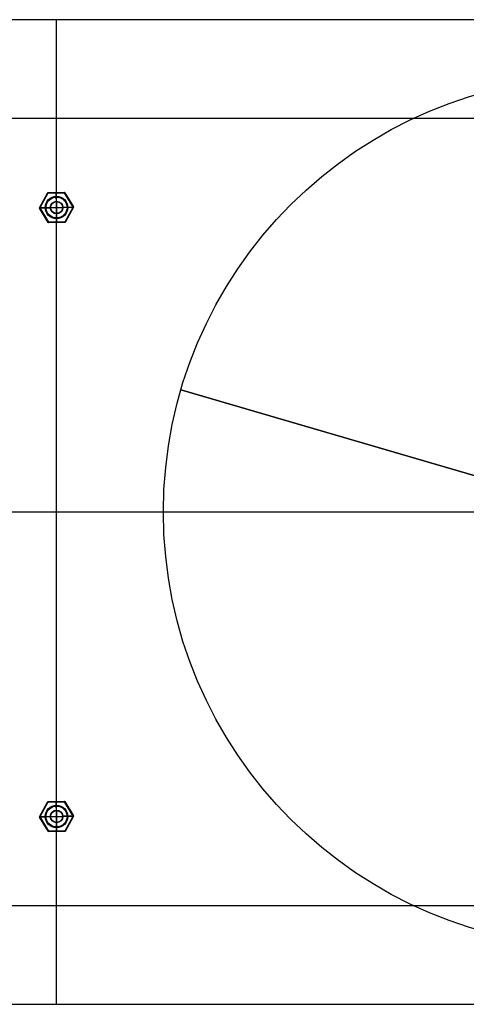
# Model space of a CAD drawing. Header units: millimetres. Extents: x -499 to 499, y -249 to 249.
# Tile 2 of 3: x -19 to 207, y -249 to 249. Entities that reach past the tile are written whole.
import ezdxf

# ---------------------------------------------------------------- set-up
doc = ezdxf.new("R2010")
doc.units = ezdxf.units.MM
doc.header["$MEASUREMENT"] = 0
doc.layers.add('Bincan Desk', color=178, linetype='Continuous', true_color=0x000000)

msp = doc.modelspace()

# ---------------------------------------------------------------- linework, layer by layer
at = {"layer": 'Bincan Desk'}
for p, q in [((399, 249, 6), (-399, 249, 6)), ((399, 249, 9), (-399, 249, 9)), ((399, 249, 7.5), (-399, 249, 7.5)), ((0, -249, 9), (0, 249, 9)), ((0, -249, 6), (0, 249, 6)), ((0, 249, 6), (0, 249, 9)), ((399, 199), (-399, 199)), ((399, 199, 6), (-399, 199, 6)), ((399, 199, 3), (-399, 199, 3)), ((0, -199, 6), (0, 199, 6)), ((0, -199), (0, 199)), ((0, 199), (0, 199, 6)), ((0, 157, 1), (0, 151, 1)), ((-3, 154, 1), (-3, 154, 6)), ((-3, 154, 1), (3, 154, 1)), ((3, 154, 1), (3, 154, 6)), ((62.86, 61.81, -704), (62.86, 61.81, -710)), ((263.35, 3.12, -710), (62.86, 61.81, -710)), ((62.86, 61.81, -704), (269.11, 1.43, -704)), ((-499, 0, 9), (499, 0, 9)), ((-499, 0, 6), (499, 0, 6)), ((-449, 0, 6), (449, 0, 6)), ((-449, 0), (449, 0)), ((-3, -154, 1), (-3, -154, 6)), ((-3, -154, 1), (3, -154, 1)), ((0, -151, 1), (0, -157, 1)), ((3, -154, 1), (3, -154, 6)), ((-399, -199), (399, -199)), ((-399, -199, 6), (399, -199, 6)), ((-399, -199, 3), (399, -199, 3)), ((0, -199), (0, -199, 6)), ((-399, -249, 6), (399, -249, 6)), ((-399, -249, 9), (399, -249, 9)), ((-399, -249, 7.5), (399, -249, 7.5)), ((0, -249, 6), (0, -249, 9))]:
    msp.add_line(p, q, dxfattribs=at)
at = {"layer": 'Bincan Desk', "color": 254, "true_color": 0xd1d1d1}
for p, q in [((-4.57, 161.28, -0.2), (-8.6, 153.89, -0.2)), ((-8.6, 153.89, -1.8), (-4.57, 161.28, -1.8)), ((-4.57, 161.28, -1), (-8.6, 153.89, -1)), ((-4.51, 161.26, -0.06), (-8.55, 153.86, -0.06)), ((-8.55, 153.86, -1.94), (-4.51, 161.26, -1.94)), ((-8.42, 153.79), (-4.39, 161.19)), ((-4.39, 161.19, -2), (-8.42, 153.79, -2)), ((-4.57, 161.28, -1.8), (-4.57, 161.28, -0.2)), ((-4.5, 161.36, -0.2), (-4.5, 161.36, -1.8)), ((4.03, 161.6, -0.2), (-4.4, 161.39, -0.2)), ((-4.4, 161.39, -1.8), (4.03, 161.6, -1.8)), ((4.03, 161.6, -1), (-4.4, 161.39, -1)), ((-4.4, 161.39, -0.2), (-4.4, 161.39, -1.8)), ((4.03, 161.54, -0.06), (-4.39, 161.33, -0.06)), ((-4.39, 161.33, -1.94), (4.03, 161.54, -1.94)), ((-4.39, 161.19), (4.03, 161.4)), ((4.03, 161.4, -2), (-4.39, 161.19, -2)), ((-0.19, 161.49, -1.8), (-0.19, 161.49, -0.2)), ((-0.14, 159.7), (-0.18, 161.29)), ((-0.08, 157.2, -2), (-0.18, 161.29, -2)), ((4.03, 161.6, -1.8), (4.03, 161.6, -0.2)), ((4.03, 161.4), (8.42, 154.21)), ((8.42, 154.21, -2), (4.03, 161.4, -2)), ((4.13, 161.57, -0.2), (4.13, 161.57, -1.8)), ((8.54, 154.28, -0.06), (4.15, 161.47, -0.06)), ((4.15, 161.47, -1.94), (8.54, 154.28, -1.94)), ((8.59, 154.31, -0.2), (4.2, 161.5, -0.2)), ((4.2, 161.5, -0.2), (4.2, 161.5, -1.8)), ((4.2, 161.5, -1.8), (8.59, 154.31, -1.8)), ((8.59, 154.31, -1), (4.2, 161.5, -1)), ((-6.58, 157.59, -1.8), (-6.58, 157.59, -0.2)), ((-0.08, 157.2, 6), (-0.13, 159.3, 6)), ((6.4, 157.91, -1.8), (6.4, 157.91, -0.2)), ((-8.62, 153.84, -0.2), (-8.62, 153.84, -1.8)), ((-8.62, 153.79, -1.8), (-8.62, 153.79, -0.2)), ((-8.61, 153.74, -0.2), (-8.61, 153.74, -1.8)), ((-8.6, 153.89, -0.2), (-8.6, 153.89, -1.8)), ((-8.59, 153.69, -0.2), (-4.2, 146.5, -0.2)), ((-4.2, 146.5, -1.8), (-8.59, 153.69, -1.8)), ((-8.59, 153.69, -0.2), (-8.59, 153.69, -1.8)), ((-8.59, 153.69, -1), (-4.2, 146.5, -1)), ((-8.54, 153.72, -0.06), (-4.15, 146.53, -0.06)), ((-4.15, 146.53, -1.94), (-8.54, 153.72, -1.94)), ((-3.2, 153.92, -2), (-8.42, 153.79, -2)), ((-8.42, 153.79), (-5.7, 153.86)), ((-4.03, 146.6), (-8.42, 153.79)), ((-8.42, 153.79, -2), (-4.03, 146.6, -2)), ((-6.4, 150.09, -1.8), (-6.4, 150.09, -0.2)), ((-5.5, 153.86, 5.8), (-5.5, 153.86, 0.2)), ((-5.3, 153.87, 6), (-3.2, 153.92, 6)), ((0.13, 148.7, 6), (0.08, 150.8, 6)), ((0.18, 146.71, -2), (0.08, 150.8, -2)), ((8.42, 154.21, -2), (3.2, 154.08, -2)), ((3.2, 154.08, 6), (5.3, 154.13, 6)), ((8.42, 154.21), (4.39, 146.81)), ((4.39, 146.81, -2), (8.42, 154.21, -2)), ((4.51, 146.74, -0.06), (8.55, 154.14, -0.06)), ((8.55, 154.14, -1.94), (4.51, 146.74, -1.94)), ((4.57, 146.72, -0.2), (8.6, 154.11, -0.2)), ((8.6, 154.11, -1.8), (4.57, 146.72, -1.8)), ((4.57, 146.72, -1), (8.6, 154.11, -1)), ((5.5, 154.14, 5.8), (5.5, 154.14, 0.2)), ((5.7, 154.14), (8.42, 154.21)), ((6.58, 150.41, -1.8), (6.58, 150.41, -0.2)), ((8.59, 154.31, -1.8), (8.59, 154.31, -0.2)), ((8.6, 154.11, -0.2), (8.6, 154.11, -1.8)), ((8.62, 154.21, -0.2), (8.62, 154.21, -1.8)), ((-4.2, 146.5, -0.2), (-4.2, 146.5, -1.8)), ((-4.13, 146.43, -0.2), (-4.13, 146.43, -1.8)), ((4.39, 146.81), (-4.03, 146.6)), ((-4.03, 146.6, -2), (4.39, 146.81, -2)), ((-4.03, 146.46, -0.06), (4.39, 146.67, -0.06)), ((4.39, 146.67, -1.94), (-4.03, 146.46, -1.94)), ((-4.03, 146.4, -0.2), (4.4, 146.61, -0.2)), ((4.4, 146.61, -1.8), (-4.03, 146.4, -1.8)), ((-4.03, 146.4, -1), (4.4, 146.61, -1)), ((-4.03, 146.4, -1.8), (-4.03, 146.4, -0.2)), ((0.18, 146.71), (0.14, 148.3)), ((0.19, 146.51, -1.8), (0.19, 146.51, -0.2)), ((4.4, 146.61, -0.2), (4.4, 146.61, -1.8)), ((4.5, 146.64, -0.2), (4.5, 146.64, -1.8)), ((4.57, 146.72, -1.8), (4.57, 146.72, -0.2)), ((-4.57, -146.72, -0.2), (-8.6, -154.11, -0.2)), ((-8.6, -154.11, -1.8), (-4.57, -146.72, -1.8)), ((-4.57, -146.72, -1), (-8.6, -154.11, -1)), ((-4.51, -146.74, -0.06), (-8.55, -154.14, -0.06)), ((-8.55, -154.14, -1.94), (-4.51, -146.74, -1.94)), ((-8.42, -154.21), (-4.39, -146.81)), ((-4.39, -146.81, -2), (-8.42, -154.21, -2)), ((-4.57, -146.72, -1.8), (-4.57, -146.72, -0.2)), ((-4.5, -146.64, -0.2), (-4.5, -146.64, -1.8)), ((4.03, -146.4, -0.2), (-4.4, -146.61, -0.2)), ((-4.4, -146.61, -1.8), (4.03, -146.4, -1.8)), ((4.03, -146.4, -1), (-4.4, -146.61, -1)), ((-4.4, -146.61, -0.2), (-4.4, -146.61, -1.8)), ((4.03, -146.46, -0.06), (-4.39, -146.67, -0.06)), ((-4.39, -146.67, -1.94), (4.03, -146.46, -1.94)), ((-4.39, -146.81), (4.03, -146.6)), ((4.03, -146.6, -2), (-4.39, -146.81, -2)), ((-0.19, -146.51, -1.8), (-0.19, -146.51, -0.2)), ((-0.14, -148.3), (-0.18, -146.71)), ((-0.08, -150.8, -2), (-0.18, -146.71, -2)), ((-0.08, -150.8, 6), (-0.13, -148.7, 6)), ((4.03, -146.4, -1.8), (4.03, -146.4, -0.2)), ((4.03, -146.6), (8.42, -153.79)), ((8.42, -153.79, -2), (4.03, -146.6, -2)), ((4.13, -146.43, -0.2), (4.13, -146.43, -1.8)), ((8.54, -153.72, -0.06), (4.15, -146.53, -0.06)), ((4.15, -146.53, -1.94), (8.54, -153.72, -1.94)), ((8.59, -153.69, -0.2), (4.2, -146.5, -0.2)), ((4.2, -146.5, -0.2), (4.2, -146.5, -1.8)), ((4.2, -146.5, -1.8), (8.59, -153.69, -1.8)), ((8.59, -153.69, -1), (4.2, -146.5, -1)), ((-8.62, -154.16, -0.2), (-8.62, -154.16, -1.8)), ((-8.62, -154.21, -1.8), (-8.62, -154.21, -0.2)), ((-8.61, -154.26, -0.2), (-8.61, -154.26, -1.8)), ((-8.6, -154.11, -0.2), (-8.6, -154.11, -1.8)), ((-8.59, -154.31, -0.2), (-4.2, -161.5, -0.2)), ((-4.2, -161.5, -1.8), (-8.59, -154.31, -1.8)), ((-8.59, -154.31, -0.2), (-8.59, -154.31, -1.8)), ((-8.59, -154.31, -1), (-4.2, -161.5, -1)), ((-8.54, -154.28, -0.06), (-4.15, -161.47, -0.06)), ((-4.15, -161.47, -1.94), (-8.54, -154.28, -1.94)), ((-3.2, -154.08, -2), (-8.42, -154.21, -2)), ((-8.42, -154.21), (-5.7, -154.14)), ((-4.03, -161.4), (-8.42, -154.21)), ((-8.42, -154.21, -2), (-4.03, -161.4, -2)), ((-6.58, -150.41, -1.8), (-6.58, -150.41, -0.2)), ((-5.5, -154.14, 5.8), (-5.5, -154.14, 0.2)), ((-5.3, -154.13, 6), (-3.2, -154.08, 6)), ((8.42, -153.79, -2), (3.2, -153.92, -2)), ((3.2, -153.92, 6), (5.3, -153.87, 6)), ((8.42, -153.79), (4.39, -161.19)), ((4.39, -161.19, -2), (8.42, -153.79, -2)), ((4.51, -161.26, -0.06), (8.55, -153.86, -0.06)), ((8.55, -153.86, -1.94), (4.51, -161.26, -1.94)), ((4.57, -161.28, -0.2), (8.6, -153.89, -0.2)), ((8.6, -153.89, -1.8), (4.57, -161.28, -1.8)), ((4.57, -161.28, -1), (8.6, -153.89, -1)), ((5.5, -153.86, 5.8), (5.5, -153.86, 0.2)), ((5.7, -153.86), (8.42, -153.79)), ((6.4, -150.09, -1.8), (6.4, -150.09, -0.2)), ((8.59, -153.69, -1.8), (8.59, -153.69, -0.2)), ((8.6, -153.89, -0.2), (8.6, -153.89, -1.8)), ((8.62, -153.79, -0.2), (8.62, -153.79, -1.8)), ((-6.4, -157.91, -1.8), (-6.4, -157.91, -0.2)), ((0.13, -159.3, 6), (0.08, -157.2, 6)), ((0.18, -161.29, -2), (0.08, -157.2, -2)), ((6.58, -157.59, -1.8), (6.58, -157.59, -0.2)), ((-4.2, -161.5, -0.2), (-4.2, -161.5, -1.8)), ((-4.13, -161.57, -0.2), (-4.13, -161.57, -1.8)), ((4.39, -161.19), (-4.03, -161.4)), ((-4.03, -161.4, -2), (4.39, -161.19, -2)), ((-4.03, -161.54, -0.06), (4.39, -161.33, -0.06)), ((4.39, -161.33, -1.94), (-4.03, -161.54, -1.94)), ((-4.03, -161.6, -0.2), (4.4, -161.39, -0.2)), ((4.4, -161.39, -1.8), (-4.03, -161.6, -1.8)), ((-4.03, -161.6, -1), (4.4, -161.39, -1)), ((-4.03, -161.6, -1.8), (-4.03, -161.6, -0.2)), ((0.18, -161.29), (0.14, -159.7)), ((0.19, -161.49, -1.8), (0.19, -161.49, -0.2)), ((4.4, -161.39, -0.2), (4.4, -161.39, -1.8)), ((4.5, -161.36, -0.2), (4.5, -161.36, -1.8)), ((4.57, -161.28, -1.8), (4.57, -161.28, -0.2))]:
    msp.add_line(p, q, dxfattribs=at)
at = {"layer": 'Bincan Desk'}
for centre, radius in [((274, 0, -704), 220), ((274, 0, -710), 220), ((0, 154, 1), 3), ((0, 154, 6), 3), ((0, -154, 1), 3), ((0, -154, 6), 3)]:
    msp.add_circle(centre, radius, dxfattribs=at)
at = {"layer": 'Bincan Desk', "color": 254, "true_color": 0xd1d1d1}
for centre, radius in [((0, 154), 5.7), ((0, 154, 5.8), 5.5), ((0, 154, 0.2), 5.5), ((0, 154, 5.94), 5.44), ((0, 154, 6), 5.3), ((0, 154, 6), 3.2), ((0, 154, -2), 3.2), ((0, 154, -1.94), 3.06), ((0, 154, 5.8), 3), ((0, 154, -1.8), 3), ((0, -154), 5.7), ((0, -154, 5.8), 5.5), ((0, -154, 0.2), 5.5), ((0, -154, 5.94), 5.44), ((0, -154, 6), 5.3), ((0, -154, 6), 3.2), ((0, -154, -2), 3.2), ((0, -154, -1.94), 3.06), ((0, -154, 5.8), 3), ((0, -154, -1.8), 3)]:
    msp.add_circle(centre, radius, dxfattribs=at)
for centre, radius, start, end in [((-4.39, 161.19, -0.2), 0.2, 91.4153, 151.4153), ((-4.39, 161.19, -1.8), 0.2, 91.4153, 151.4153), ((-4.39, 161.19, -1), 0.2, 91.4153, 151.4153), ((-4.39, 161.19, -0.06), 0.141, 91.4153, 151.4153), ((-4.39, 161.19, -1.94), 0.141, 91.4153, 151.4153), ((4.03, 161.4, -0.2), 0.2, 31.4153, 91.4153), ((4.03, 161.4, -1.8), 0.2, 31.4153, 91.4153), ((4.03, 161.4, -1), 0.2, 31.4153, 91.4153), ((4.03, 161.4, -0.06), 0.141, 31.4153, 91.4153), ((4.03, 161.4, -1.94), 0.141, 31.4153, 91.4153), ((-8.42, 153.79, -1.8), 0.2, 151.4153, 181.4153), ((-8.42, 153.79, -0.2), 0.2, 151.4153, 181.4153), ((-8.42, 153.79, -1), 0.2, 151.4153, 181.4153), ((-8.42, 153.79, -1.8), 0.2, 181.4153, 211.4153), ((-8.42, 153.79, -0.2), 0.2, 181.4153, 211.4153), ((-8.42, 153.79, -1), 0.2, 181.4153, 211.4153), ((-8.42, 153.79, -0.06), 0.141, 151.4153, 211.4153), ((-8.42, 153.79, -1.94), 0.141, 151.4153, 211.4153), ((8.42, 154.21, -0.06), 0.141, 1.4153, 31.4153), ((8.42, 154.21, -1.94), 0.141, 1.4153, 31.4153), ((8.42, 154.21, -1.94), 0.141, 331.4153, 1.4153), ((8.42, 154.21, -0.06), 0.141, 331.4153, 1.4153), ((8.42, 154.21, -0.2), 0.2, 1.4153, 31.4153), ((8.42, 154.21, -1.8), 0.2, 1.4153, 31.4153), ((8.42, 154.21, -1), 0.2, 331.4153, 31.4153), ((8.42, 154.21, -1.8), 0.2, 331.4153, 1.4153), ((8.42, 154.21, -0.2), 0.2, 331.4153, 1.4153), ((-4.03, 146.6, -0.2), 0.2, 211.4153, 271.4153), ((-4.03, 146.6, -1.8), 0.2, 211.4153, 271.4153), ((-4.03, 146.6, -1), 0.2, 211.4153, 271.4153), ((-4.03, 146.6, -0.06), 0.141, 211.4153, 271.4153), ((-4.03, 146.6, -1.94), 0.141, 211.4153, 271.4153), ((4.39, 146.81, -0.06), 0.141, 271.4153, 331.4153), ((4.39, 146.81, -1.94), 0.141, 271.4153, 331.4153), ((4.39, 146.81, -0.2), 0.2, 271.4153, 331.4153), ((4.39, 146.81, -1.8), 0.2, 271.4153, 331.4153), ((4.39, 146.81, -1), 0.2, 271.4153, 331.4153), ((-4.39, -146.81, -0.2), 0.2, 91.4153, 151.4153), ((-4.39, -146.81, -1.8), 0.2, 91.4153, 151.4153), ((-4.39, -146.81, -1), 0.2, 91.4153, 151.4153), ((-4.39, -146.81, -0.06), 0.141, 91.4153, 151.4153), ((-4.39, -146.81, -1.94), 0.141, 91.4153, 151.4153), ((4.03, -146.6, -0.2), 0.2, 31.4153, 91.4153), ((4.03, -146.6, -1.8), 0.2, 31.4153, 91.4153), ((4.03, -146.6, -1), 0.2, 31.4153, 91.4153), ((4.03, -146.6, -0.06), 0.141, 31.4153, 91.4153), ((4.03, -146.6, -1.94), 0.141, 31.4153, 91.4153), ((-8.42, -154.21, -1.8), 0.2, 151.4153, 181.4153), ((-8.42, -154.21, -0.2), 0.2, 151.4153, 181.4153), ((-8.42, -154.21, -1), 0.2, 151.4153, 181.4153), ((-8.42, -154.21, -1.8), 0.2, 181.4153, 211.4153), ((-8.42, -154.21, -0.2), 0.2, 181.4153, 211.4153), ((-8.42, -154.21, -1), 0.2, 181.4153, 211.4153), ((-8.42, -154.21, -0.06), 0.141, 151.4153, 211.4153), ((-8.42, -154.21, -1.94), 0.141, 151.4153, 211.4153), ((8.42, -153.79, -0.06), 0.141, 1.4153, 31.4153), ((8.42, -153.79, -1.94), 0.141, 1.4153, 31.4153), ((8.42, -153.79, -1.94), 0.141, 331.4153, 1.4153), ((8.42, -153.79, -0.06), 0.141, 331.4153, 1.4153), ((8.42, -153.79, -0.2), 0.2, 1.4153, 31.4153), ((8.42, -153.79, -1.8), 0.2, 1.4153, 31.4153), ((8.42, -153.79, -1), 0.2, 331.4153, 31.4153), ((8.42, -153.79, -1.8), 0.2, 331.4153, 1.4153), ((8.42, -153.79, -0.2), 0.2, 331.4153, 1.4153), ((-4.03, -161.4, -0.2), 0.2, 211.4153, 271.4153), ((-4.03, -161.4, -1.8), 0.2, 211.4153, 271.4153), ((-4.03, -161.4, -1), 0.2, 211.4153, 271.4153), ((-4.03, -161.4, -0.06), 0.141, 211.4153, 271.4153), ((-4.03, -161.4, -1.94), 0.141, 211.4153, 271.4153), ((4.39, -161.19, -0.06), 0.141, 271.4153, 331.4153), ((4.39, -161.19, -1.94), 0.141, 271.4153, 331.4153), ((4.39, -161.19, -0.2), 0.2, 271.4153, 331.4153), ((4.39, -161.19, -1.8), 0.2, 271.4153, 331.4153), ((4.39, -161.19, -1), 0.2, 271.4153, 331.4153)]:
    msp.add_arc(centre, radius, start, end, dxfattribs=at)
at = {"layer": 'Bincan Desk', "color": 254, "true_color": 0xd1d1d1, "extrusion": (0.478457, 0.878111, 8.75814e-14)}
msp.add_arc((80.98, -0.2, 139.44), 0.2, 0, 90, dxfattribs=at)
at = {"layer": 'Bincan Desk', "color": 254, "true_color": 0xd1d1d1, "extrusion": (0.478457, 0.878111, -9.60883e-14)}
msp.add_arc((80.98, -1.8, 139.44), 0.2, 270, 360, dxfattribs=at)
at = {"layer": 'Bincan Desk', "color": 254, "true_color": 0xd1d1d1, "extrusion": (0.853412, 0.521237, 1.57573e-14)}
msp.add_arc((139.85, -0.2, 80.27), 0.2, 0, 90, dxfattribs=at)
at = {"layer": 'Bincan Desk', "color": 254, "true_color": 0xd1d1d1, "extrusion": (0.853412, 0.521237, -2.26675e-14)}
msp.add_arc((139.85, -1.8, 80.27), 0.2, 270, 360, dxfattribs=at)
at = {"layer": 'Bincan Desk', "color": 254, "true_color": 0xd1d1d1, "extrusion": (0.999695, 0.024699, -7.06069e-15)}
msp.add_arc((161.25, -0.2, -0.41), 0.2, 0, 90, dxfattribs=at)
at = {"layer": 'Bincan Desk', "color": 254, "true_color": 0xd1d1d1, "extrusion": (0.999695, 0.024699, 1.32184e-15)}
msp.add_arc((161.25, -1.8, -0.41), 0.2, 270, 360, dxfattribs=at)
at = {"layer": 'Bincan Desk', "color": 254, "true_color": 0xd1d1d1, "extrusion": (0.999695, 0.024699, -2.72547e-15)}
msp.add_arc((161.25, -0.2, 3.8), 0.2, 0, 90, dxfattribs=at)
at = {"layer": 'Bincan Desk', "color": 254, "true_color": 0xd1d1d1, "extrusion": (0.999695, 0.024699, 2.72874e-15)}
msp.add_arc((161.25, -1.8, 3.8), 0.2, 270, 360, dxfattribs=at)
at = {"layer": 'Bincan Desk', "color": 254, "true_color": 0xd1d1d1, "extrusion": (0.999695, 0.024699, 9.22667e-16)}
msp.add_arc((161.25, -0.2, 8.02), 0.2, 0, 90, dxfattribs=at)
at = {"layer": 'Bincan Desk', "color": 254, "true_color": 0xd1d1d1, "extrusion": (0.999695, 0.024699, -9.16123e-16)}
msp.add_arc((161.25, -1.8, 8.02), 0.2, 270, 360, dxfattribs=at)
at = {"layer": 'Bincan Desk', "color": 254, "true_color": 0xd1d1d1, "extrusion": (0.878111, -0.478457, -2.29293e-13)}
msp.add_arc((143.65, -0.2, -73.68), 0.2, 0, 90, dxfattribs=at)
at = {"layer": 'Bincan Desk', "color": 254, "true_color": 0xd1d1d1, "extrusion": (0.878111, -0.478457, 3.68543e-14)}
msp.add_arc((143.65, -1.8, -73.68), 0.2, 270, 360, dxfattribs=at)
at = {"layer": 'Bincan Desk', "color": 254, "true_color": 0xd1d1d1, "extrusion": (-0.521237, 0.853412, 5.48994e-13)}
msp.add_arc((-87.57, -0.2, 135.64), 0.2, 90, 180, dxfattribs=at)
at = {"layer": 'Bincan Desk', "color": 254, "true_color": 0xd1d1d1, "extrusion": (-0.521237, 0.853412, 3.16717e-14)}
msp.add_arc((-87.57, -1.8, 135.64), 0.2, 180, 270, dxfattribs=at)
at = {"layer": 'Bincan Desk', "color": 254, "true_color": 0xd1d1d1, "extrusion": (0.478457, 0.878111, 9.90984e-14)}
msp.add_arc((80.98, -0.2, 135.23), 0.2, 360, 90, dxfattribs=at)
at = {"layer": 'Bincan Desk', "color": 254, "true_color": 0xd1d1d1, "extrusion": (0.478457, 0.878111, -8.76076e-14)}
msp.add_arc((80.98, -1.8, 135.23), 0.2, 270, 360, dxfattribs=at)
at = {"layer": 'Bincan Desk', "color": 254, "true_color": 0xd1d1d1, "extrusion": (-0.521237, 0.853412, -3.28705e-13)}
msp.add_arc((-87.57, -0.2, 131.43), 0.2, 90, 180, dxfattribs=at)
at = {"layer": 'Bincan Desk', "color": 254, "true_color": 0xd1d1d1, "extrusion": (-0.521237, 0.853412, 1.19044e-13)}
msp.add_arc((-87.57, -1.8, 131.43), 0.2, 180, 270, dxfattribs=at)
at = {"layer": 'Bincan Desk', "color": 254, "true_color": 0xd1d1d1, "extrusion": (-0.024699, 0.999695, -1.78945e-13)}
msp.add_arc((4.62, -0.2, 153.95), 0.2, 0, 90, dxfattribs=at)
at = {"layer": 'Bincan Desk', "color": 254, "true_color": 0xd1d1d1, "extrusion": (-0.024699, 0.999695, 1.78942e-13)}
msp.add_arc((4.62, -1.8, 153.95), 0.2, 270, 360, dxfattribs=at)
at = {"layer": 'Bincan Desk', "color": 254, "true_color": 0xd1d1d1, "extrusion": (0.478457, 0.878111, 3.95242e-13)}
msp.add_arc((80.98, -0.2, 131.02), 0.2, 0, 90, dxfattribs=at)
at = {"layer": 'Bincan Desk', "color": 254, "true_color": 0xd1d1d1, "extrusion": (0.478457, 0.878111, -9.39681e-14)}
msp.add_arc((80.98, -1.8, 131.02), 0.2, 270, 0, dxfattribs=at)
at = {"layer": 'Bincan Desk', "color": 254, "true_color": 0xd1d1d1, "extrusion": (-0.521237, 0.853412, -5.57841e-13)}
msp.add_arc((-72.98, -0.2, 135.64), 0.2, 0, 90, dxfattribs=at)
at = {"layer": 'Bincan Desk', "color": 254, "true_color": 0xd1d1d1, "extrusion": (-0.521237, 0.853412, -3.31689e-13)}
msp.add_arc((-72.98, -1.8, 135.64), 0.2, 270, 0, dxfattribs=at)
at = {"layer": 'Bincan Desk', "color": 254, "true_color": 0xd1d1d1, "extrusion": (-0.521237, 0.853412, 3.5912e-14)}
msp.add_arc((-72.98, -0.2, 131.43), 0.2, 0, 90, dxfattribs=at)
at = {"layer": 'Bincan Desk', "color": 254, "true_color": 0xd1d1d1, "extrusion": (-0.521237, 0.853412, 1.73697e-13)}
for centre in [(-72.98, -1.8, 131.43), (87.57, -1.8, -131.43)]:
    msp.add_arc(centre, 0.2, 270, 360, dxfattribs=at)
at = {"layer": 'Bincan Desk', "color": 254, "true_color": 0xd1d1d1, "extrusion": (-0.024699, 0.999695, -1.75945e-13)}
msp.add_arc((1.5, 5.8, 153.95), 0.2, 0, 90, dxfattribs=at)
at = {"layer": 'Bincan Desk', "color": 254, "true_color": 0xd1d1d1, "extrusion": (-0.024699, 0.999695, -6.7942e-14)}
msp.add_arc((-0.6, 5.8, 153.95), 0.2, 90, 180, dxfattribs=at)
at = {"layer": 'Bincan Desk', "color": 254, "true_color": 0xd1d1d1, "extrusion": (-0.024699, 0.999695, 6.76606e-14)}
msp.add_arc((-0.6, -1.8, 153.95), 0.2, 180, 270, dxfattribs=at)
at = {"layer": 'Bincan Desk', "color": 254, "true_color": 0xd1d1d1, "extrusion": (-0.024699, 0.999695, 6.38865e-14)}
msp.add_arc((-7, 5.8, 153.95), 0.2, 0, 90, dxfattribs=at)
at = {"layer": 'Bincan Desk', "color": 254, "true_color": 0xd1d1d1, "extrusion": (-0.024699, 0.999695, -6.36444e-14)}
msp.add_arc((-7, -1.8, 153.95), 0.2, 270, 360, dxfattribs=at)
at = {"layer": 'Bincan Desk', "color": 254, "true_color": 0xd1d1d1, "extrusion": (-0.024699, 0.999695, 1.76899e-13)}
msp.add_arc((-9.1, 5.8, 153.95), 0.2, 90, 180, dxfattribs=at)
at = {"layer": 'Bincan Desk', "color": 254, "true_color": 0xd1d1d1, "extrusion": (0.478457, 0.878111, -9.6952e-14)}
msp.add_arc((66.39, -0.2, 135.23), 0.2, 90, 180, dxfattribs=at)
at = {"layer": 'Bincan Desk', "color": 254, "true_color": 0xd1d1d1, "extrusion": (0.478457, 0.878111, 7.22429e-15)}
msp.add_arc((66.39, -1.8, 135.23), 0.2, 180, 270, dxfattribs=at)
at = {"layer": 'Bincan Desk', "color": 254, "true_color": 0xd1d1d1, "extrusion": (-0.521237, 0.853412, -2.37983e-13)}
msp.add_arc((-87.57, -0.2, 127.21), 0.2, 90, 180, dxfattribs=at)
at = {"layer": 'Bincan Desk', "color": 254, "true_color": 0xd1d1d1, "extrusion": (-0.521237, 0.853412, 2.53845e-13)}
msp.add_arc((-87.57, -1.8, 127.21), 0.2, 180, 270, dxfattribs=at)
at = {"layer": 'Bincan Desk', "color": 254, "true_color": 0xd1d1d1, "extrusion": (-0.282598, 0.959239, 2.58242e-13)}
msp.add_arc((-51.66, -0.2, 145.54), 0.2, 90, 180, dxfattribs=at)
at = {"layer": 'Bincan Desk', "color": 254, "true_color": 0xd1d1d1, "extrusion": (-0.282598, 0.959239, -3.90269e-13)}
msp.add_arc((-51.66, -1.8, 145.54), 0.2, 180, 270, dxfattribs=at)
at = {"layer": 'Bincan Desk', "color": 254, "true_color": 0xd1d1d1, "extrusion": (-0.024699, 0.999695, 7.22455e-13)}
msp.add_arc((-12.23, -0.2, 153.95), 0.2, 90, 180, dxfattribs=at)
at = {"layer": 'Bincan Desk', "color": 254, "true_color": 0xd1d1d1, "extrusion": (0.478457, 0.878111, -3.18497e-13)}
msp.add_arc((66.39, -0.2, 139.44), 0.2, 90, 180, dxfattribs=at)
at = {"layer": 'Bincan Desk', "color": 254, "true_color": 0xd1d1d1, "extrusion": (-0.024699, 0.999695, -3.68134e-14)}
msp.add_arc((-12.23, -1.8, 153.95), 0.2, 180, 270, dxfattribs=at)
at = {"layer": 'Bincan Desk', "color": 254, "true_color": 0xd1d1d1, "extrusion": (0.478457, 0.878111, -3.02792e-13)}
msp.add_arc((66.39, -1.8, 139.44), 0.2, 180, 270, dxfattribs=at)
at = {"layer": 'Bincan Desk', "color": 254, "true_color": 0xd1d1d1, "extrusion": (0.234883, 0.972024, -4.76201e-13)}
msp.add_arc((28.04, -1.8, 151.87), 0.2, 180, 270, dxfattribs=at)
at = {"layer": 'Bincan Desk', "color": 254, "true_color": 0xd1d1d1, "extrusion": (0.234883, 0.972024, 4.76227e-13)}
msp.add_arc((28.04, -0.2, 151.87), 0.2, 90, 180, dxfattribs=at)
at = {"layer": 'Bincan Desk', "color": 254, "true_color": 0xd1d1d1, "extrusion": (-0.521237, 0.853412, 3.29386e-13)}
msp.add_arc((-72.98, -0.2, 127.21), 0.2, 360, 90, dxfattribs=at)
at = {"layer": 'Bincan Desk', "color": 254, "true_color": 0xd1d1d1, "extrusion": (-0.521237, 0.853412, -4.28746e-14)}
msp.add_arc((-72.98, -1.8, 127.21), 0.2, 270, 0, dxfattribs=at)
at = {"layer": 'Bincan Desk', "color": 254, "true_color": 0xd1d1d1, "extrusion": (0.878111, -0.478457, 5.56741e-14)}
msp.add_arc((126.81, -0.2, -73.68), 0.2, 90, 180, dxfattribs=at)
at = {"layer": 'Bincan Desk', "color": 254, "true_color": 0xd1d1d1, "extrusion": (0.878111, -0.478457, -4.35028e-14)}
for centre in [(126.81, -1.8, -73.68), (-143.65, -1.8, 73.68)]:
    msp.add_arc(centre, 0.2, 180, 270, dxfattribs=at)
at = {"layer": 'Bincan Desk', "color": 254, "true_color": 0xd1d1d1, "extrusion": (0.999695, 0.024699, -9.22667e-16)}
for centre in [(146.66, -0.2, -0.41), (-161.25, -0.2, -8.02)]:
    msp.add_arc(centre, 0.2, 90, 180, dxfattribs=at)
at = {"layer": 'Bincan Desk', "color": 254, "true_color": 0xd1d1d1, "extrusion": (0.999695, 0.024699, 9.16123e-16)}
for centre in [(146.66, -1.8, -0.41), (-161.25, -1.8, -8.02)]:
    msp.add_arc(centre, 0.2, 180, 270, dxfattribs=at)
at = {"layer": 'Bincan Desk', "color": 254, "true_color": 0xd1d1d1, "extrusion": (0.999695, 0.024699, -1.96312e-15)}
msp.add_arc((146.66, -0.2, 3.8), 0.2, 90, 180, dxfattribs=at)
at = {"layer": 'Bincan Desk', "color": 254, "true_color": 0xd1d1d1, "extrusion": (0.999695, 0.024699, 4.30905e-15)}
msp.add_arc((146.66, -1.8, 3.8), 0.2, 180, 270, dxfattribs=at)
at = {"layer": 'Bincan Desk', "color": 254, "true_color": 0xd1d1d1, "extrusion": (0.478457, 0.878111, -9.18479e-14)}
msp.add_arc((66.39, -0.2, 131.02), 0.2, 90, 180, dxfattribs=at)
at = {"layer": 'Bincan Desk', "color": 254, "true_color": 0xd1d1d1, "extrusion": (0.999695, 0.024699, 2.82951e-14)}
msp.add_arc((146.66, -0.2, 8.02), 0.2, 90, 180, dxfattribs=at)
at = {"layer": 'Bincan Desk', "color": 254, "true_color": 0xd1d1d1, "extrusion": (0.478457, 0.878111, 9.03559e-14)}
msp.add_arc((66.39, -1.8, 131.02), 0.2, 180, 270, dxfattribs=at)
at = {"layer": 'Bincan Desk', "color": 254, "true_color": 0xd1d1d1, "extrusion": (0.999695, 0.024699, -1.52633e-15)}
for centre in [(146.66, -1.8, 8.02), (-161.25, -1.8, 0.41)]:
    msp.add_arc(centre, 0.2, 180, 270, dxfattribs=at)
at = {"layer": 'Bincan Desk', "color": 254, "true_color": 0xd1d1d1, "extrusion": (0.853412, 0.521237, 3.07817e-14)}
for centre in [(123, -0.2, 80.27), (-139.85, -0.2, -80.27)]:
    msp.add_arc(centre, 0.2, 90, 180, dxfattribs=at)
at = {"layer": 'Bincan Desk', "color": 254, "true_color": 0xd1d1d1, "extrusion": (0.853412, 0.521237, -3.07817e-14)}
for centre in [(123, -1.8, 80.27), (-139.85, -1.8, -80.27)]:
    msp.add_arc(centre, 0.2, 180, 270, dxfattribs=at)
at = {"layer": 'Bincan Desk', "color": 254, "true_color": 0xd1d1d1, "extrusion": (0.478457, 0.878111, -2.13692e-13)}
msp.add_arc((-66.39, -0.2, -131.02), 0.2, 360, 90, dxfattribs=at)
at = {"layer": 'Bincan Desk', "color": 254, "true_color": 0xd1d1d1, "extrusion": (0.478457, 0.878111, 2.05159e-13)}
msp.add_arc((-66.39, -1.8, -131.02), 0.2, 270, 0, dxfattribs=at)
at = {"layer": 'Bincan Desk', "color": 254, "true_color": 0xd1d1d1, "extrusion": (0.853412, 0.521237, -4.91566e-14)}
msp.add_arc((-123, -0.2, -80.27), 0.2, 360, 90, dxfattribs=at)
at = {"layer": 'Bincan Desk', "color": 254, "true_color": 0xd1d1d1, "extrusion": (0.853412, 0.521237, -9.06962e-14)}
msp.add_arc((-123, -1.8, -80.27), 0.2, 270, 360, dxfattribs=at)
at = {"layer": 'Bincan Desk', "color": 254, "true_color": 0xd1d1d1, "extrusion": (0.999695, 0.024699, -3.24831e-14)}
msp.add_arc((-146.66, -0.2, -8.02), 0.2, 360, 90, dxfattribs=at)
at = {"layer": 'Bincan Desk', "color": 254, "true_color": 0xd1d1d1, "extrusion": (0.999695, 0.024699, 1.82701e-14)}
msp.add_arc((-146.66, -1.8, -8.02), 0.2, 270, 360, dxfattribs=at)
at = {"layer": 'Bincan Desk', "color": 254, "true_color": 0xd1d1d1, "extrusion": (0.999695, 0.024699, -1.05027e-15)}
msp.add_arc((-146.66, -0.2, -3.8), 0.2, 360, 90, dxfattribs=at)
at = {"layer": 'Bincan Desk', "color": 254, "true_color": 0xd1d1d1, "extrusion": (0.999695, 0.024699, 1.05354e-15)}
msp.add_arc((-146.66, -1.8, -3.8), 0.2, 270, 0, dxfattribs=at)
at = {"layer": 'Bincan Desk', "color": 254, "true_color": 0xd1d1d1, "extrusion": (0.999695, 0.024699, 1.1638e-14)}
msp.add_arc((-146.66, -0.2, 0.41), 0.2, 0, 90, dxfattribs=at)
at = {"layer": 'Bincan Desk', "color": 254, "true_color": 0xd1d1d1, "extrusion": (0.999695, 0.024699, -1.1638e-14)}
msp.add_arc((-146.66, -1.8, 0.41), 0.2, 270, 360, dxfattribs=at)
at = {"layer": 'Bincan Desk', "color": 254, "true_color": 0xd1d1d1, "extrusion": (0.878111, -0.478457, -5.29258e-14)}
msp.add_arc((-126.81, -0.2, 73.68), 0.2, 0, 90, dxfattribs=at)
at = {"layer": 'Bincan Desk', "color": 254, "true_color": 0xd1d1d1, "extrusion": (0.878111, -0.478457, 4.35028e-14)}
msp.add_arc((-126.81, -1.8, 73.68), 0.2, 270, 360, dxfattribs=at)
at = {"layer": 'Bincan Desk', "color": 254, "true_color": 0xd1d1d1, "extrusion": (-0.521237, 0.853412, -3.29386e-13)}
msp.add_arc((72.98, -0.2, -127.21), 0.2, 90, 180, dxfattribs=at)
at = {"layer": 'Bincan Desk', "color": 254, "true_color": 0xd1d1d1, "extrusion": (-0.521237, 0.853412, 3.72731e-14)}
msp.add_arc((72.98, -1.8, -127.21), 0.2, 180, 270, dxfattribs=at)
at = {"layer": 'Bincan Desk', "color": 254, "true_color": 0xd1d1d1, "extrusion": (-0.024699, 0.999695, -2.79023e-13)}
msp.add_arc((12.23, -0.2, -153.95), 0.2, 0, 90, dxfattribs=at)
at = {"layer": 'Bincan Desk', "color": 254, "true_color": 0xd1d1d1, "extrusion": (-0.024699, 0.999695, 2.79025e-13)}
msp.add_arc((12.23, -1.8, -153.95), 0.2, 270, 360, dxfattribs=at)
at = {"layer": 'Bincan Desk', "color": 254, "true_color": 0xd1d1d1, "extrusion": (0.478457, 0.878111, -5.18814e-13)}
msp.add_arc((-66.39, -0.2, -139.44), 0.2, 360, 90, dxfattribs=at)
at = {"layer": 'Bincan Desk', "color": 254, "true_color": 0xd1d1d1, "extrusion": (0.478457, 0.878111, 2.07306e-13)}
msp.add_arc((-66.39, -1.8, -139.44), 0.2, 270, 0, dxfattribs=at)
at = {"layer": 'Bincan Desk', "color": 254, "true_color": 0xd1d1d1, "extrusion": (-0.521237, 0.853412, 3.20512e-13)}
msp.add_arc((87.57, -0.2, -127.21), 0.2, 360, 90, dxfattribs=at)
at = {"layer": 'Bincan Desk', "color": 254, "true_color": 0xd1d1d1, "extrusion": (-0.521237, 0.853412, -3.8896e-14)}
msp.add_arc((87.57, -1.8, -127.21), 0.2, 270, 0, dxfattribs=at)
at = {"layer": 'Bincan Desk', "color": 254, "true_color": 0xd1d1d1, "extrusion": (0.478457, 0.878111, -2.07306e-13)}
msp.add_arc((-66.39, -0.2, -135.23), 0.2, 360, 90, dxfattribs=at)
at = {"layer": 'Bincan Desk', "color": 254, "true_color": 0xd1d1d1, "extrusion": (0.478457, 0.878111, 2.18796e-13)}
msp.add_arc((-66.39, -1.8, -135.23), 0.2, 270, 0, dxfattribs=at)
at = {"layer": 'Bincan Desk', "color": 254, "true_color": 0xd1d1d1, "extrusion": (-0.024699, 0.999695, 2.08487e-13)}
msp.add_arc((9.1, 5.8, -153.95), 0.2, 0, 90, dxfattribs=at)
at = {"layer": 'Bincan Desk', "color": 254, "true_color": 0xd1d1d1, "extrusion": (-0.024699, 0.999695, 1.74711e-13)}
msp.add_arc((7, 5.8, -153.95), 0.2, 90, 180, dxfattribs=at)
at = {"layer": 'Bincan Desk', "color": 254, "true_color": 0xd1d1d1, "extrusion": (-0.024699, 0.999695, -1.74728e-13)}
msp.add_arc((7, -1.8, -153.95), 0.2, 180, 270, dxfattribs=at)
at = {"layer": 'Bincan Desk', "color": 254, "true_color": 0xd1d1d1, "extrusion": (-0.024699, 0.999695, -1.78688e-13)}
msp.add_arc((0.6, 5.8, -153.95), 0.2, 0, 90, dxfattribs=at)
at = {"layer": 'Bincan Desk', "color": 254, "true_color": 0xd1d1d1, "extrusion": (-0.024699, 0.999695, 7.83269e-14)}
msp.add_arc((0.6, -1.8, -153.95), 0.2, 270, 360, dxfattribs=at)
at = {"layer": 'Bincan Desk', "color": 254, "true_color": 0xd1d1d1, "extrusion": (-0.024699, 0.999695, -5.51346e-13)}
msp.add_arc((-1.5, 5.8, -153.95), 0.2, 90, 180, dxfattribs=at)
at = {"layer": 'Bincan Desk', "color": 254, "true_color": 0xd1d1d1, "extrusion": (-0.521237, 0.853412, 2.56829e-13)}
msp.add_arc((72.98, -0.2, -131.43), 0.2, 90, 180, dxfattribs=at)
at = {"layer": 'Bincan Desk', "color": 254, "true_color": 0xd1d1d1, "extrusion": (-0.521237, 0.853412, -1.79298e-13)}
msp.add_arc((72.98, -1.8, -131.43), 0.2, 180, 270, dxfattribs=at)
at = {"layer": 'Bincan Desk', "color": 254, "true_color": 0xd1d1d1, "extrusion": (-0.521237, 0.853412, -1.13495e-13)}
msp.add_arc((72.98, -0.2, -135.64), 0.2, 90, 180, dxfattribs=at)
at = {"layer": 'Bincan Desk', "color": 254, "true_color": 0xd1d1d1, "extrusion": (-0.521237, 0.853412, -1.71394e-13)}
msp.add_arc((72.98, -1.8, -135.64), 0.2, 180, 270, dxfattribs=at)
at = {"layer": 'Bincan Desk', "color": 254, "true_color": 0xd1d1d1, "extrusion": (-0.282598, 0.959239, -1.71498e-13)}
msp.add_arc((35.38, -0.2, -149.9), 0.2, 90, 180, dxfattribs=at)
at = {"layer": 'Bincan Desk', "color": 254, "true_color": 0xd1d1d1, "extrusion": (-0.282598, 0.959239, 5.02402e-13)}
msp.add_arc((35.38, -1.8, -149.9), 0.2, 180, 270, dxfattribs=at)
at = {"layer": 'Bincan Desk', "color": 254, "true_color": 0xd1d1d1, "extrusion": (-0.024699, 0.999695, -5.07757e-13)}
msp.add_arc((-4.62, -0.2, -153.95), 0.2, 90, 180, dxfattribs=at)
at = {"layer": 'Bincan Desk', "color": 254, "true_color": 0xd1d1d1, "extrusion": (0.478457, 0.878111, 1.14803e-13)}
msp.add_arc((-80.98, -0.2, -131.02), 0.2, 90, 180, dxfattribs=at)
at = {"layer": 'Bincan Desk', "color": 254, "true_color": 0xd1d1d1, "extrusion": (-0.024699, 0.999695, -1.7835e-13)}
msp.add_arc((-4.62, -1.8, -153.95), 0.2, 180, 270, dxfattribs=at)
at = {"layer": 'Bincan Desk', "color": 254, "true_color": 0xd1d1d1, "extrusion": (0.478457, 0.878111, -1.2632e-13)}
msp.add_arc((-80.98, -1.8, -131.02), 0.2, 180, 270, dxfattribs=at)
at = {"layer": 'Bincan Desk', "color": 254, "true_color": 0xd1d1d1, "extrusion": (0.234883, 0.972024, -3.85662e-13)}
msp.add_arc((-44.31, -1.8, -147.51), 0.2, 180, 270, dxfattribs=at)
at = {"layer": 'Bincan Desk', "color": 254, "true_color": 0xd1d1d1, "extrusion": (0.234883, 0.972024, 3.85636e-13)}
msp.add_arc((-44.31, -0.2, -147.51), 0.2, 90, 180, dxfattribs=at)
at = {"layer": 'Bincan Desk', "color": 254, "true_color": 0xd1d1d1, "extrusion": (-0.521237, 0.853412, -2.5128e-13)}
msp.add_arc((87.57, -0.2, -131.43), 0.2, 0, 90, dxfattribs=at)
at = {"layer": 'Bincan Desk', "color": 254, "true_color": 0xd1d1d1, "extrusion": (0.478457, 0.878111, 2.09452e-13)}
msp.add_arc((-80.98, -0.2, -135.23), 0.2, 90, 180, dxfattribs=at)
at = {"layer": 'Bincan Desk', "color": 254, "true_color": 0xd1d1d1, "extrusion": (0.478457, 0.878111, 3.08498e-13)}
msp.add_arc((-80.98, -1.8, -135.23), 0.2, 180, 270, dxfattribs=at)
at = {"layer": 'Bincan Desk', "color": 254, "true_color": 0xd1d1d1, "extrusion": (-0.521237, 0.853412, -2.562e-13)}
msp.add_arc((87.57, -0.2, -135.64), 0.2, 0, 90, dxfattribs=at)
at = {"layer": 'Bincan Desk', "color": 254, "true_color": 0xd1d1d1, "extrusion": (-0.521237, 0.853412, -3.72731e-14)}
msp.add_arc((87.57, -1.8, -135.64), 0.2, 270, 0, dxfattribs=at)
at = {"layer": 'Bincan Desk', "color": 254, "true_color": 0xd1d1d1, "extrusion": (0.878111, -0.478457, 5.84225e-14)}
msp.add_arc((-143.65, -0.2, 73.68), 0.2, 90, 180, dxfattribs=at)
at = {"layer": 'Bincan Desk', "color": 254, "true_color": 0xd1d1d1, "extrusion": (0.999695, 0.024699, -6.21655e-16)}
msp.add_arc((-161.25, -0.2, -3.8), 0.2, 90, 180, dxfattribs=at)
at = {"layer": 'Bincan Desk', "color": 254, "true_color": 0xd1d1d1, "extrusion": (0.999695, 0.024699, 2.96759e-15)}
msp.add_arc((-161.25, -1.8, -3.8), 0.2, 180, 270, dxfattribs=at)
at = {"layer": 'Bincan Desk', "color": 254, "true_color": 0xd1d1d1, "extrusion": (0.478457, 0.878111, -8.67176e-14)}
msp.add_arc((-80.98, -0.2, -139.44), 0.2, 90, 180, dxfattribs=at)
at = {"layer": 'Bincan Desk', "color": 254, "true_color": 0xd1d1d1, "extrusion": (0.999695, 0.024699, 1.13501e-14)}
msp.add_arc((-161.25, -0.2, 0.41), 0.2, 90, 180, dxfattribs=at)
at = {"layer": 'Bincan Desk', "color": 254, "true_color": 0xd1d1d1, "extrusion": (0.478457, 0.878111, 8.52257e-14)}
msp.add_arc((-80.98, -1.8, -139.44), 0.2, 180, 270, dxfattribs=at)

doc.saveas('drawing.dxf')
